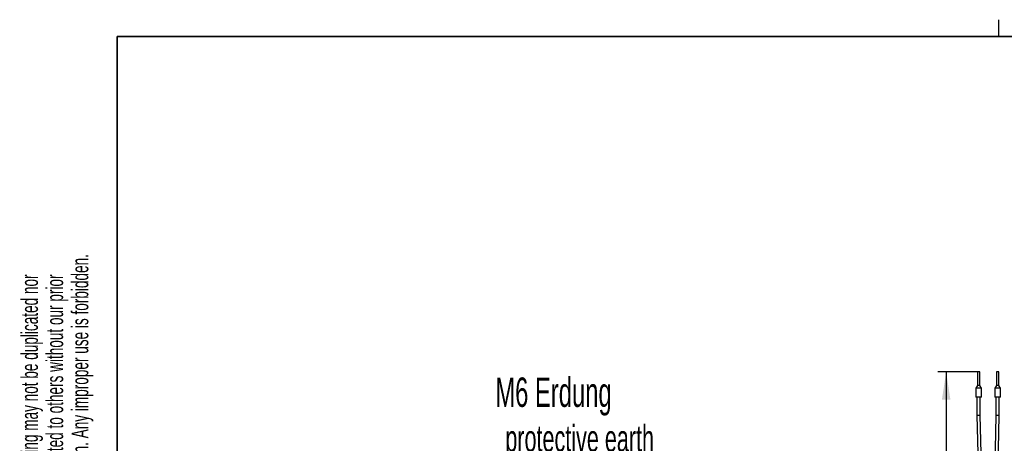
# Model space of a CAD drawing. Header units: millimetres. Extents: x 5 to 414, y 6 to 290.
# Tile 10 of 45: x 8 to 126, y 240 to 290. Entities that reach past the tile are written whole.
import ezdxf

# ---------------------------------------------------------------- set-up
doc = ezdxf.new("R2010")
doc.units = ezdxf.units.MM
doc.layers.add('SLD-0', color=7, linetype='Continuous')
doc.styles.add('SLDTEXTSTYLE0', font='TXT', dxfattribs={"width": 0.605})
doc.dimstyles.new('SLDDIMSTYLE0', dxfattribs={"dimtxt": 3.5, "dimasz": 3.302, "dimexe": 0, "dimexo": 0.0625, "dimgap": 0.875, "dimtad": 1, "dimlfac": 5, "dimrnd": 1e-09, "dimzin": 12, "dimdsep": 46, "dimtxsty": 'SLDTEXTSTYLE0', "dimsah": 1, "dimcen": 0.09, "dimadec": 0, "dimazin": 3, "dimtfac": 1, "dimtofl": 0, "dimtmove": 0, "dimatfit": 3, "dimfxl": 1, "dimfrac": 2, "dimtolj": 1, "dimtzin": 12, "dimarcsym": 0})

# ---------------------------------------------------------------- blocks, each defined once
blk = doc.blocks.new('_D_2')
at = {"layer": 'SLD-0'}
for p, q in [((122.44, 248.54), (117.73, 248.54)), ((118.73, 248.54), (118.73, 223.31))]:
    blk.add_line(p, q, dxfattribs=at)
for points in [[(118.73, 248.54), (118.22, 245.24), (119.23, 245.24)], [(118.73, 223.31), (119.23, 226.61), (118.22, 226.61)]]:
    blk.add_solid(points, dxfattribs=at)
at = {"layer": 'SLD-0', "insert": (114.21, 233.15), "char_height": 3.5, "attachment_point": 1, "rotation": 90, "style": 'SLDTEXTSTYLE0'}
blk.add_mtext('++/--', dxfattribs=at)
blk = doc.blocks.new('SW_NOTE_0_1')
at = {"layer": 'SLD-0', "color": 0}
blk.add_line((-30.46, 0), (0, 0), dxfattribs=at)
at = {"layer": 'SLD-0', "color": 0, "attachment_point": 1, "style": 'SLDTEXTSTYLE0'}
for s, insert, char_height in [('M6 Erdung', (-30.86, 9.85), 3.5), ('protective earth', (-29.67, 4.19), 3.175)]:
    blk.add_mtext(s, dxfattribs=dict(at, insert=insert, char_height=char_height))

msp = doc.modelspace()

# ---------------------------------------------------------------- linework, layer by layer
at = {"color": 7, "linetype": 'Continuous', "lineweight": 25}
for p, q in [((122.4412, 248.5398), (122.4412, 246.9398)), ((122.7243, 248.5398), (122.4412, 248.5398)), ((122.7412, 248.5398), (122.7243, 248.5398)), ((122.7412, 246.9398), (122.7412, 248.5398)), ((124.704, 248.5398), (124.704, 246.9398)), ((124.9769, 248.5398), (124.704, 248.5398)), ((125.004, 248.5398), (124.9769, 248.5398)), ((125.004, 246.9398), (125.004, 248.5398)), ((122.4412, 246.9398), (122.2412, 246.5934)), ((122.2412, 246.5934), (122.2412, 245.5398)), ((122.9017, 246.5934), (122.2412, 246.5934)), ((122.7243, 246.9398), (122.4412, 246.9398)), ((122.7412, 246.9398), (122.7243, 246.9398)), ((122.9412, 246.5934), (122.7412, 246.9398)), ((122.9412, 246.5934), (122.9017, 246.5934)), ((122.9412, 245.5398), (122.9412, 246.5934)), ((124.704, 246.9398), (124.504, 246.5934)), ((124.504, 246.5934), (124.504, 245.5398)), ((125.1408, 246.5934), (124.504, 246.5934)), ((124.9769, 246.9398), (124.704, 246.9398)), ((125.004, 246.9398), (124.9769, 246.9398)), ((125.204, 246.5934), (125.004, 246.9398)), ((125.204, 246.5934), (125.1408, 246.5934)), ((125.204, 245.5398), (125.204, 246.5934)), ((122.9017, 245.5398), (122.2412, 245.5398)), ((122.3912, 245.5398), (122.3912, 243.3574)), ((122.7912, 243.3623), (122.7912, 245.5398)), ((122.9412, 245.5398), (122.9017, 245.5398)), ((125.1408, 245.5398), (124.504, 245.5398)), ((124.654, 245.5398), (124.654, 243.3623)), ((125.054, 243.3574), (125.054, 245.5398)), ((125.204, 245.5398), (125.1408, 245.5398)), ((122.7912, 243.3623), (122.3912, 243.3574)), ((122.3912, 243.3574), (123.1511, 212.2994)), ((123.5511, 212.3043), (122.7912, 243.3623)), ((124.654, 243.3623), (123.8941, 212.3043)), ((124.2941, 212.2994), (125.054, 243.3574)), ((125.054, 243.3574), (124.654, 243.3623))]:
    msp.add_line(p, q, dxfattribs=at)
at = {"layer": 'SLD-0'}
msp.add_line((125, 288.5), (125, 290.5), dxfattribs=at)
at = {"layer": 'SLD-0', "lineweight": 35}
for p, q in [((414, 288.5), (20, 288.5)), ((20, 288.5), (20, 6))]:
    msp.add_line(p, q, dxfattribs=at)

# ---------------------------------------------------------------- block references
at = {"layer": 'SLD-0'}
msp.add_blockref('SW_NOTE_0_1', (95.9049, 238.0249), dxfattribs=at)

# ---------------------------------------------------------------- texts
at = {"layer": 'SLD-0', "char_height": 2, "attachment_point": 1, "rotation": 90, "style": 'SLDTEXTSTYLE0'}
for s, insert in [('permission. Any improper use is forbidden.', (14.5783, 231.9088)), ('retransmitted to others without our prior', (11.5783, 231.9088)), ('This drawing may not be duplicated nor', (8.5783, 231.9088))]:
    msp.add_mtext(s, dxfattribs=dict(at, insert=insert))

# ---------------------------------------------------------------- dimensions: what is measured, and where the dimension line sits
at = {"layer": 'SLD-0'}
dim = msp.add_linear_dim(base=(118.7252, 223.3057), p1=(122.4412, 248.5398), p2=(116.3503, 223.3057), angle=90, text='++/--', dimstyle='SLDDIMSTYLE0', dxfattribs=at)
dim.commit()
dim.dimension.update_dxf_attribs({"geometry": '_D_2', "text_midpoint": (118.7252, 238.2239), "dimtype": 160})

doc.saveas('drawing.dxf')
